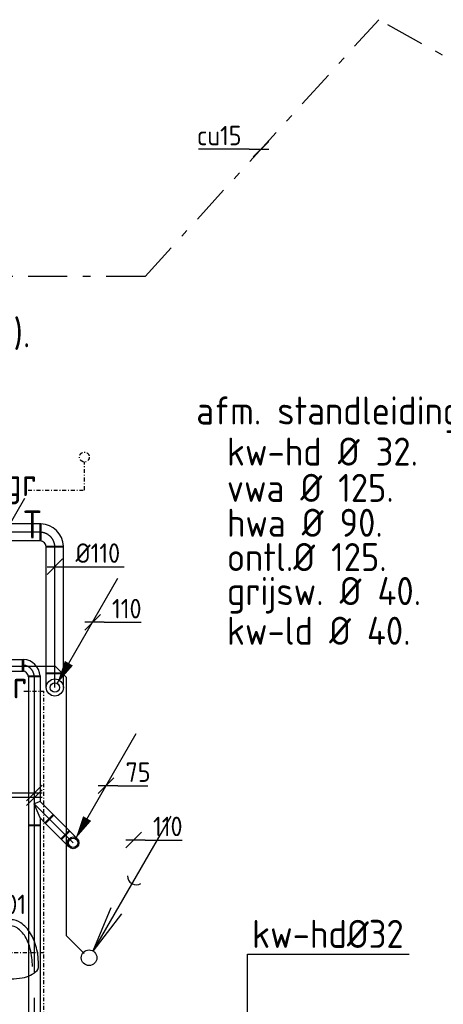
# Model space of a CAD drawing. Header units: millimetres. Extents: x -67014 to 38135, y 8979 to 53413.
# Tile 5 of 18: x -50034 to -47314, y 19950 to 26274. Entities that reach past the tile are written whole.
import ezdxf
from ezdxf.enums import TextEntityAlignment as Align

# ---------------------------------------------------------------- set-up
doc = ezdxf.new("R2010")
doc.units = ezdxf.units.MM
doc.header["$LTSCALE"] = 50
for name, pattern in [('2322109', [10, 5, -2, 1, -2]), ('CENTER2', [28.575, 19.05, -3.175, 3.175, -3.175]), ('KOUDWATER', [8.4, 4.8, -1.2, 1.2, -1.2]), ('KOUDWATERTAP', [1.1, 0.5, -0.25, 0.1, -0.25])]:
    doc.linetypes.add(name, pattern=pattern)
for name, color, linetype in [('51', 6, 'Continuous'), ('52', 3, 'Continuous'), ('60-CV', 3, 'Continuous'), ('Bestaande grijswater', 6, 'KOUDWATERTAP'), ('WL522---_VWA', 2, 'Continuous'), ('WL524---_D', 192, 'Continuous'), ('WL524---_HARTLIJN', 7, 'Continuous'), ('WL531---', 132, 'Continuous'), ('WL5310--_KW', 2, 'KOUDWATER'), ('WL740---', 4, 'Continuous'), ('WM524---', 2, 'Continuous'), ('WM531---', 2, 'Continuous')]:
    doc.layers.add(name, color=color, linetype=linetype)
doc.styles.add('BURO-018', font='ISO96.shx', dxfattribs={"height": 90})
doc.styles.add('BURO-025', font='ISO96.shx', dxfattribs={"height": 125})
doc.styles.add('ISO', font='ISO.SHX')

# ---------------------------------------------------------------- blocks, each defined once
blk = doc.blocks.new('030')
at = {"layer": '51', "color": 1, "linetype": 'Continuous'}
for p in [(5.25, 9.093), (1.402, 3.215), (2.083, 2.822)]:
    blk.add_line(p, (0.25, 0.433), dxfattribs=at)
blk.add_circle((0, 0), 0.5, dxfattribs=at)
blk.add_arc((3.033, 5.254), 0.567, 178.07249, 301.92751, dxfattribs=at)
blk = doc.blocks.new('*U97', base_point=(-48484.5, 25442.9))
at = {"color": 0, "linetype": 'Continuous'}
for p, q in [((-48434.5, 25492.9), (-48534.5, 25392.9)), ((-48559.5, 25442.9), (-48886.2, 25442.9)), ((-48559.5, 25442.9), (-48434.5, 25442.9))]:
    blk.add_line(p, q, dxfattribs=at)
at = {"color": 0, "linetype": 'Continuous', "style": 'BURO-025'}
blk.add_text('cu15', height=125, dxfattribs=at).set_placement((-48609.5, 25467.9), align=Align.RIGHT)
blk = doc.blocks.new('*U105')
at = {"layer": 'WM524---', "color": 0, "ltscale": 10}
for p, q in [((50, 0), (-395.8, 0)), ((-50, -50), (50, 50))]:
    blk.add_line(p, q, dxfattribs=at)
at = {"layer": 'WM524---', "color": 0, "style": 'BURO-025'}
blk.add_text('%%c75', height=125, dxfattribs=at).set_placement((-395.8, 25))
blk = doc.blocks.new('*U106', base_point=(8804.5, 361370.6))
at = {"color": 0, "linetype": 'Continuous'}
for p, q in [((8854.5, 361420.6), (8754.5, 361320.6)), ((8879.5, 361370.6), (8754.5, 361370.6)), ((8879.5, 361370.6), (9117, 361370.6))]:
    blk.add_line(p, q, dxfattribs=at)
at = {"color": 0, "linetype": 'Continuous', "style": 'BURO-025'}
blk.add_text('110', height=125, dxfattribs=at).set_placement((8929.5, 361395.6))
blk = doc.blocks.new('SA-URIN-NEST1')
at = {"color": 0, "linetype": 'Continuous'}
for points in [[(177.5, 80, 0.060157), (163, 200.3, 0.073615), (125.5, 292.1, 0.106841), (62.3, 360.4, 0.153893), (0, 380, 0.153893), (-62.3, 360.4, 0.106841), (-125.5, 292.1, 0.073615), (-163, 200.3, 0.060157), (-177.5, 80, 0.060157)], [(137.5, 80, 0.060157), (124.1, 190.8, 0.073615), (91.1, 271.8, 0.106841), (39.4, 327.6, 0.153893), (0, 340, 0.153893), (-39.4, 327.6, 0.106841), (-91.1, 271.8, 0.073615), (-124.1, 190.8, 0.060157), (-137.5, 80, 0.060157)], [(-177.5, 80, 0.187977), (-167.2, 53.5, 0.101376), (-125.5, 23.4, 0.05979), (-72.1, 6.7, 0.046174), (0, 0, 0.046174), (72.1, 6.7, 0.05979), (125.5, 23.4, 0.101376), (167.2, 53.5, 0.187977), (177.5, 80, 0.187977)]]:
    blk.add_lwpolyline(points, format="xyb", dxfattribs=at)
at = {"color": 0, "linetype": 'Continuous', "style": 'BURO-018', "flags": 1}
blk.add_attdef('SA_MATCODE', (0, 0), '', height=1.8, dxfattribs=at)
blk = doc.blocks.new('LDV3121')
at = {"color": 0, "linetype": 'Continuous'}
blk.add_line((0.25, 0.43), (6.75, 11.69), dxfattribs=at)
blk.add_lwpolyline([(0.25, 0.43, 0, 1, 0), (1.5, 2.6, 1, 1, 0)], format="xyseb", dxfattribs=at)
blk.add_circle((0, 0), 0.5, dxfattribs=at)
blk = doc.blocks.new('*U291')
at = {"color": 0, "ltscale": 10}
for p, q in [((-37.5, 65.1), (-37.5, 75)), ((-37.5, 75), (37.5, 75)), ((-37.5, 46.1), (-37.5, 65.1)), ((37.5, 65.1), (37.5, 75)), ((37.5, 46.1), (37.5, 65.1)), ((-37.5, 28.9), (-37.5, 46.1)), ((-37.5, 15), (-37.5, 28.9)), ((-37.5, 5.1), (-37.5, 15)), ((-37.5, 0), (-37.5, 5.1)), ((37.5, 28.9), (37.5, 46.1)), ((37.5, 15), (37.5, 28.9)), ((37.5, 5.1), (37.5, 15)), ((37.5, 0), (37.5, 5.1))]:
    blk.add_line(p, q, dxfattribs=at)
blk.add_circle((0, 0), 37.5, dxfattribs=at)
at = {"layer": 'WL524---_HARTLIJN', "linetype": 'CENTER2'}
blk.add_line((0, 0), (0, 75), dxfattribs=at)
at = {"layer": 'WL524---_D', "color": 1, "style": 'BURO-018'}
blk.add_attdef('POSNR', text='', height=90, dxfattribs=at).set_placement((0, 0), align=Align.MIDDLE)
blk = doc.blocks.new('*U292')
at = {"color": 0, "ltscale": 10}
for p, q in [((0, 37.5), (150.5, 37.5)), ((0, -37.5), (0, 37.5)), ((150.5, 37.5), (150.5, -37.5)), ((0, -37.5), (150.5, -37.5))]:
    blk.add_line(p, q, dxfattribs=at)
at = {"layer": 'WL524---_HARTLIJN', "linetype": 'CENTER2'}
blk.add_line((0, 0), (150.5, 0), dxfattribs=at)
at = {"layer": 'WL524---_D', "color": 1, "style": 'BURO-018'}
blk.add_attdef('POSNR', text='', height=90, dxfattribs=at).set_placement((0, 0), align=Align.MIDDLE)
blk = doc.blocks.new('*U339')
at = {"color": 0, "ltscale": 10}
for p, q in [((0, 37.5), (751.9, 37.5)), ((0, -37.5), (0, 37.5)), ((751.9, 37.5), (751.9, -37.5)), ((0, -37.5), (751.9, -37.5))]:
    blk.add_line(p, q, dxfattribs=at)
at = {"layer": 'WL524---_HARTLIJN', "linetype": 'CENTER2'}
blk.add_line((0, 0), (751.9, 0), dxfattribs=at)
at = {"layer": 'WL524---_D', "color": 1, "style": 'BURO-018'}
blk.add_attdef('POSNR', text='', height=90, dxfattribs=at).set_placement((0, 0), align=Align.MIDDLE)
blk = doc.blocks.new('*U340')
at = {"layer": 'WM524---', "color": 0, "ltscale": 10}
for p, q in [((50, 0), (-395.8, 0)), ((-50, -50), (50, 50))]:
    blk.add_line(p, q, dxfattribs=at)
at = {"layer": 'WM524---', "color": 0, "style": 'BURO-025'}
blk.add_text('%%c75', height=125, dxfattribs=at).set_placement((-395.8, 25))
blk = doc.blocks.new('*U341')
at = {"color": 0, "ltscale": 10}
for p, q in [((0, 37.5), (4642.7, 37.5)), ((0, -37.5), (0, 37.5)), ((4642.7, 37.5), (4642.7, -37.5)), ((0, -37.5), (4642.7, -37.5))]:
    blk.add_line(p, q, dxfattribs=at)
at = {"layer": 'WL524---_HARTLIJN', "linetype": 'CENTER2'}
blk.add_line((0, 0), (4642.7, 0), dxfattribs=at)
at = {"layer": 'WL524---_D', "color": 1, "style": 'BURO-018'}
blk.add_attdef('POSNR', text='', height=90, dxfattribs=at).set_placement((0, 0), align=Align.MIDDLE)
blk = doc.blocks.new('*U343')
at = {"color": 0, "ltscale": 10}
for p, q in [((-15.5, 37.5), (72.5, 125.5)), ((72.5, 125.5), (125.5, 72.5)), ((90.5, 37.5), (125.5, 72.5)), ((-70, 37.5), (-15.5, 37.5)), ((-70, 37.5), (-70, -37.5)), ((-15.5, 37.5), (0, 0)), ((90.5, 37.5), (0, 0)), ((90.5, 37.5), (140, 37.5)), ((140, 37.5), (140, -37.5)), ((-70, -37.5), (140, -37.5))]:
    blk.add_line(p, q, dxfattribs=at)
at = {"layer": 'WL524---_HARTLIJN', "linetype": 'CENTER2'}
for p, q in [((0, 0), (99, 99)), ((-70, 0), (140, 0))]:
    blk.add_line(p, q, dxfattribs=at)
at = {"layer": 'WL524---_D', "color": 1, "style": 'BURO-018'}
blk.add_attdef('POSNR', text='', height=90, dxfattribs=at).set_placement((0, 0), align=Align.MIDDLE)
blk = doc.blocks.new('*U344', base_point=(19248.8, 416666.1))
at = {"color": 0, "linetype": 'Continuous'}
for p, q in [((19298.8, 416716.1), (19198.8, 416616.1)), ((19323.8, 416666.1), (19198.8, 416666.1)), ((19323.8, 416666.1), (19516.7, 416666.1))]:
    blk.add_line(p, q, dxfattribs=at)
at = {"color": 0, "linetype": 'Continuous', "style": 'BURO-025'}
blk.add_text('75', height=125, dxfattribs=at).set_placement((19373.8, 416691.1))
blk = doc.blocks.new('*U345')
at = {"color": 0, "ltscale": 10}
for p, q in [((0, 37.5), (2465.8, 37.5)), ((0, -37.5), (0, 37.5)), ((2465.8, 37.5), (2465.8, -37.5)), ((0, -37.5), (2465.8, -37.5))]:
    blk.add_line(p, q, dxfattribs=at)
at = {"layer": 'WL524---_HARTLIJN', "linetype": 'CENTER2'}
blk.add_line((0, 0), (2465.8, 0), dxfattribs=at)
at = {"layer": 'WL524---_D', "color": 1, "style": 'BURO-018'}
blk.add_attdef('POSNR', text='', height=90, dxfattribs=at).set_placement((0, 0), align=Align.MIDDLE)
blk = doc.blocks.new('*U347')
at = {"color": 0, "ltscale": 10}
for p, q in [((-37.5, 75), (37.5, 75)), ((-75, -37.5), (-75, 37.5))]:
    blk.add_line(p, q, dxfattribs=at)
for radius, start, end in [(37.5, 270, 0), (112.5, 273.05723, 356.94277)]:
    blk.add_arc((-75, 75), radius, start, end, dxfattribs=at)
at = {"layer": 'WL524---_HARTLIJN', "linetype": 'CENTER2'}
blk.add_arc((-75, 75), 75, 270, 0, dxfattribs=at)
at = {"layer": 'WL524---_D', "color": 1, "style": 'BURO-018'}
blk.add_attdef('POSNR', text='', height=90, dxfattribs=at).set_placement((0, 0), align=Align.MIDDLE)
blk = doc.blocks.new('*U348')
at = {"color": 0, "ltscale": 10}
for p, q in [((-55, 82.5), (-55, 95)), ((-55, 95), (55, 95)), ((-55, 58.3), (-55, 82.5)), ((55, 82.5), (55, 95)), ((55, 58.3), (55, 82.5)), ((-55, 36.7), (-55, 58.3)), ((-55, 19), (-55, 36.7)), ((-55, 6.5), (-55, 19)), ((-55, 0), (-55, 6.5)), ((55, 36.7), (55, 58.3)), ((55, 19), (55, 36.7)), ((55, 6.5), (55, 19)), ((55, 0), (55, 6.5))]:
    blk.add_line(p, q, dxfattribs=at)
blk.add_circle((0, 0), 55, dxfattribs=at)
at = {"layer": 'WL524---_HARTLIJN', "linetype": 'CENTER2'}
blk.add_line((0, 0), (0, 95), dxfattribs=at)
at = {"layer": 'WL524---_D', "color": 1, "style": 'BURO-018'}
blk.add_attdef('POSNR', text='', height=90, dxfattribs=at).set_placement((0, 0), align=Align.MIDDLE)
blk = doc.blocks.new('*U350')
at = {"color": 0, "ltscale": 10}
for p, q in [((0, 55), (1770.7, 55)), ((0, -55), (0, 55)), ((1770.7, 55), (1770.7, -55)), ((0, -55), (1770.7, -55))]:
    blk.add_line(p, q, dxfattribs=at)
at = {"layer": 'WL524---_HARTLIJN', "linetype": 'CENTER2'}
blk.add_line((0, 0), (1770.7, 0), dxfattribs=at)
at = {"layer": 'WL524---_D', "color": 1, "style": 'BURO-018'}
blk.add_attdef('POSNR', text='', height=90, dxfattribs=at).set_placement((0, 0), align=Align.MIDDLE)
blk = doc.blocks.new('*U351')
at = {"color": 0, "ltscale": 10}
for p, q in [((0, 55), (818.8, 55)), ((0, -55), (0, 55)), ((818.8, 55), (818.8, -55)), ((0, -55), (818.8, -55))]:
    blk.add_line(p, q, dxfattribs=at)
at = {"layer": 'WL524---_HARTLIJN', "linetype": 'CENTER2'}
blk.add_line((0, 0), (818.8, 0), dxfattribs=at)
at = {"layer": 'WL524---_D', "color": 1, "style": 'BURO-018'}
blk.add_attdef('POSNR', text='', height=90, dxfattribs=at).set_placement((0, 0), align=Align.MIDDLE)
blk = doc.blocks.new('*U352')
at = {"color": 0, "ltscale": 10}
for p, q in [((-55, 95), (55, 95)), ((-95, -55), (-95, 55))]:
    blk.add_line(p, q, dxfattribs=at)
for radius, start, end in [(40, 270, 360), (150, 272.29244, 357.70756)]:
    blk.add_arc((-95, 95), radius, start, end, dxfattribs=at)
at = {"layer": 'WL524---_HARTLIJN', "linetype": 'CENTER2'}
blk.add_arc((-95, 95), 95, 270, 0, dxfattribs=at)
at = {"layer": 'WL524---_D', "color": 1, "style": 'BURO-018'}
blk.add_attdef('POSNR', text='', height=90, dxfattribs=at).set_placement((0, 0), align=Align.MIDDLE)
blk = doc.blocks.new('*U353')
at = {"layer": 'WM524---', "color": 0, "ltscale": 10}
for p, q in [((-50, -50), (50, 50)), ((-50, 0), (445, 0))]:
    blk.add_line(p, q, dxfattribs=at)
at = {"layer": 'WM524---', "color": 0, "style": 'BURO-025'}
blk.add_text('%%c110', height=125, dxfattribs=at).set_placement((132.5, 25))
blk = doc.blocks.new('*U354', base_point=(19161.9, 417716.6))
at = {"color": 0, "linetype": 'Continuous'}
for p, q in [((19211.9, 417766.6), (19111.9, 417666.6)), ((19236.9, 417716.6), (19111.9, 417716.6)), ((19236.9, 417716.6), (19474.4, 417716.6))]:
    blk.add_line(p, q, dxfattribs=at)
at = {"color": 0, "linetype": 'Continuous', "style": 'BURO-025'}
blk.add_text('110', height=125, dxfattribs=at).set_placement((19286.9, 417741.6))

msp = doc.modelspace()

# ---------------------------------------------------------------- linework, layer by layer
at = {"layer": '60-CV', "color": 7}
for p, q in [((-48570.2, 19647.4), (-48570.2, 20273.2)), ((-48570.2, 20273.2), (-47533.5, 20273.2))]:
    msp.add_line(p, q, dxfattribs=at)
at = {"layer": 'Bestaande grijswater', "linetype": 'KOUDWATERTAP'}
for p, q in [((-49618.3, 23253.5), (-49618.3, 23434.2)), ((-49980.2, 23253.5), (-49618.3, 23253.5)), ((-50006.2, 21961.9), (-49878.2, 21961.9)), ((-49878.2, 18374.6), (-49878.2, 21961.9)), ((-49878.2, 20281), (-51265.6, 20281))]:
    msp.add_line(p, q, dxfattribs=at)
msp.add_circle((-49618.3, 23465.6), 31.4, dxfattribs=at)
at = {"layer": 'WL522---_VWA'}
for p, q in [((-50207.7, 22122.2), (-49805.6, 22122.2)), ((-49734.5, 22051.1), (-49805.6, 22122.2)), ((-49734.5, 22051.1), (-49734.5, 20391.4)), ((-49734.5, 20391.4), (-49619, 20276))]:
    msp.add_line(p, q, dxfattribs=at)
at = {"layer": 'WL524---_D', "color": 202}
msp.add_circle((-49690.5, 20987.5), 37.5, dxfattribs=at)
at = {"layer": 'WL531---', "linetype": '2322109'}
for p, q in [((-49228.7, 24624.1), (-47728.5, 26274.5)), ((-45266, 24904.8), (-47728.5, 26274.5)), ((-49228.7, 24624.1), (-54567.6, 24624.1))]:
    msp.add_line(p, q, dxfattribs=at)

# ---------------------------------------------------------------- block references
at = {"layer": '51', "linetype": 'Continuous', "xscale": 100, "yscale": 100, "zscale": 100}
for p in [(-50527.4, 22290.6), (-49588.4, 20249.2)]:
    msp.add_blockref('030', p, dxfattribs=at)
at = {"layer": 'WL524---_D'}
for name, p, rotation in [('*U350', (-49897, 22981.9), 180), ('*U352', (-49808, 22981.9), 90), ('*U351', (-49808, 22074), 90)]:
    msp.add_blockref(name, p, dxfattribs=dict(at, rotation=rotation))
at = {"layer": 'WL524---_D', "xscale": 60, "yscale": 60, "zscale": 60}
msp.add_blockref('LDV3121', (-49808, 21985), dxfattribs=at)
at = {"layer": 'WL524---_D', "color": 202}
msp.add_blockref('*U345', (-52475.3, 22128.4), dxfattribs=at)
for name, p, rotation in [('*U347', (-49940.5, 22128.4), 90), ('*U339', (-49940.5, 22059.4), 270), ('*U343', (-49940.5, 21237.5), 270), ('*U292', (-49739.3, 21036.3), 135), ('*U341', (-49940.5, 21103.5), 270), ('*U291', (-49690.5, 20987.5), 45)]:
    msp.add_blockref(name, p, dxfattribs=dict(at, rotation=rotation))
at = {"layer": 'WL524---_D'}
msp.add_blockref('*U348', (-49808, 21985), dxfattribs=at)
at = {"layer": 'WL524---_D', "color": 202, "xscale": 60, "yscale": 60, "zscale": 60}
msp.add_blockref('LDV3121', (-49690.5, 20987.5), dxfattribs=at)
at = {"layer": 'WL740---', "linetype": 'Continuous'}
msp.add_blockref('SA-URIN-NEST1', (-50089.7, 20113.7), dxfattribs=at)
at = {"layer": 'WM524---'}
for name, p in [('*U353', (-49808, 22760.8)), ('*U354', (-49565.9, 22404.4)), ('*U344', (-49479, 21354)), ('*U340', (-49940.5, 21307.5)), ('*U105', (-49940.5, 21277.6)), ('*U106', (-49302.6, 21005.3))]:
    msp.add_blockref(name, p, dxfattribs=at)
at = {"layer": 'WM531---', "linetype": '2322109'}
msp.add_blockref('*U97', (-48484.5, 25442.9), dxfattribs=at)

# ---------------------------------------------------------------- texts
at = {"layer": '52', "color": 7, "style": 'ISO'}
msp.add_text('T', height=180, dxfattribs=at).set_placement((-50016.1, 22941.9))
at = {"layer": '60-CV', "color": 7, "style": 'ISO'}
for s, p in [('afm. standleidingen.', (-48900.2, 23674.3)), ('kw-hd %%c 32.', (-48703.7, 23410.4)), ('vwa %%c 125.', (-48703.7, 23177.4)), ('hwa %%c 90.', (-48703.7, 22953.1)), ('ontl.%%c 125.', (-48703.7, 22732.9)), ('grijsw. %%c 40.', (-48703.7, 22514.6)), ('kw-ld %%c 40.', (-48703.7, 22259.5)), ('kw-hd%%C32', (-48542.3, 20312.5))]:
    msp.add_text(s, height=180, dxfattribs=at).set_placement(p)
at = {"layer": 'WL5310--_KW', "color": 7, "style": 'ISO'}
for s, p in [('BSH (4/110).', (-51152.4, 24170.6)), ('gr', (-50139, 23215)), ('gr', (-50199.7, 21915.1))]:
    msp.add_text(s, height=180, dxfattribs=at).set_placement(p)
at = {"layer": 'WL740---', "linetype": 'Continuous', "style": 'BURO-025'}
msp.add_text('UR01', height=125, dxfattribs=at).set_placement((-50315.4, 20529.7))

doc.saveas('drawing.dxf')
